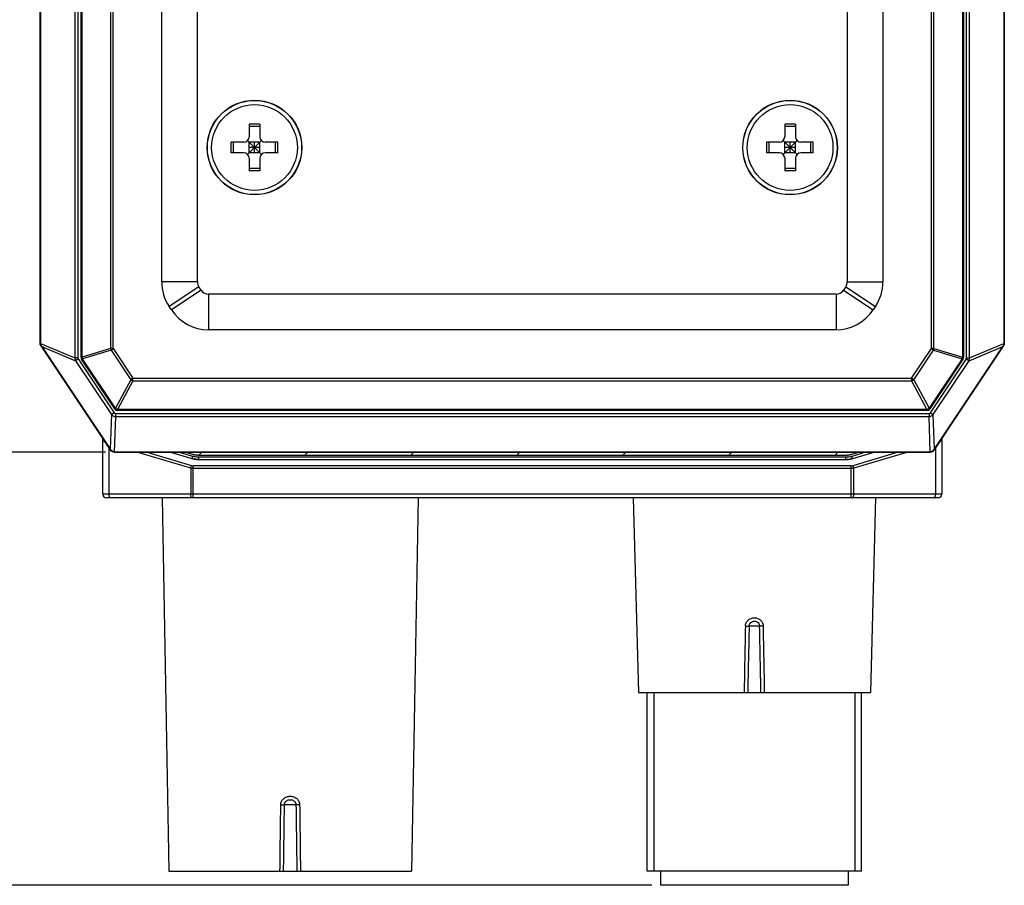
# Model space of a CAD drawing. Header units: millimetres. Extents: x 64 to 503, y 53 to 355.
# Tile 5 of 23: x 107 to 162, y 137 to 185. Entities that reach past the tile are written whole.
import ezdxf
from ezdxf.enums import TextEntityAlignment as Align

# ---------------------------------------------------------------- set-up
doc = ezdxf.new("R2010")
doc.units = ezdxf.units.MM
doc.header["$LTSCALE"] = 32.67
doc.layers.get('0').update_dxf_attribs({"linetype": 'CONTINUOUS'})
doc.layers.add('00_COMPONENTS', color=7, linetype='CONTINUOUS')
doc.layers.add('51__DRAFT_DIMS', color=7, linetype='CONTINUOUS')
doc.styles.get("Standard").update_dxf_attribs({"font": 'simfang.ttf'})
doc.dimstyles.new('DIMSTYLE_1', dxfattribs={"dimtxt": 3, "dimasz": 3, "dimexe": 2.5, "dimexo": 0.5, "dimgap": 0.75, "dimtad": 1, "dimdsep": 46, "dimtxsty": 'STANDARD', "dimblk": '_FILLED', "dimblk1": '_FILLED', "dimblk2": '_FILLED', "dimcen": 0.09, "dimclrt": 3, "dimazin": 2, "dimtp": 0.3, "dimtm": 0.3, "dimtfac": 1, "dimtofl": 0, "dimtmove": 0, "dimatfit": 3, "dimldrblk": '_FILLED', "dimfxl": 1, "dimtolj": 1, "dimarcsym": 0})
doc.dimstyles.new('DIMSTYLE_2', dxfattribs={"dimtxt": 3, "dimasz": 3, "dimexe": 2.5, "dimexo": 0.5, "dimgap": 0.75, "dimtad": 1, "dimdec": 1, "dimdsep": 46, "dimtxsty": 'STANDARD', "dimblk": '_FILLED', "dimblk1": '_FILLED', "dimblk2": '_FILLED', "dimcen": 0.09, "dimclrt": 3, "dimazin": 2, "dimtp": 0.3, "dimtm": 0.3, "dimtfac": 1, "dimtdec": 1, "dimtofl": 0, "dimtmove": 0, "dimatfit": 3, "dimldrblk": '_FILLED', "dimfxl": 1, "dimtolj": 1, "dimarcsym": 0})

# ---------------------------------------------------------------- blocks, each defined once
blk = doc.blocks.new('_FILLED')
at = {"color": 0, "linetype": 'ByBlock'}
blk.add_solid([(0, 0), (-1, 0.167), (-1, -0.167)], dxfattribs=at)
blk = doc.blocks.new('*D2')
at = {"layer": '51__DRAFT_DIMS', "color": 4, "transparency": 16777216}
for p, q in [((111.473, 248.91), (75.669, 248.91)), ((78.169, 248.91), (78.169, 204.91)), ((78.169, 160.91), (78.169, 204.91)), ((111.473, 160.91), (75.669, 160.91))]:
    blk.add_line(p, q, dxfattribs=at)
at = {"layer": '51__DRAFT_DIMS', "color": 4, "transparency": 16777216, "xscale": 3, "yscale": 3, "zscale": 3}
for p, rotation in [((78.169, 248.91), 90), ((78.169, 160.91), 270)]:
    blk.add_blockref('_FILLED', p, dxfattribs=dict(at, rotation=rotation))
at = {"layer": '51__DRAFT_DIMS', "color": 3, "transparency": 16777216}
blk.add_text('88', height=3, rotation=90, dxfattribs=at).set_placement((77.419, 204.91), align=Align.CENTER)
blk = doc.blocks.new('*D5')
at = {"layer": '51__DRAFT_DIMS', "color": 4, "transparency": 16777216}
for p, q in [((111.473, 248.91), (64.934, 248.91)), ((67.434, 248.91), (67.434, 192.776)), ((67.434, 136.643), (67.434, 192.776)), ((142.063, 136.643), (64.934, 136.643))]:
    blk.add_line(p, q, dxfattribs=at)
at = {"layer": '51__DRAFT_DIMS', "color": 4, "transparency": 16777216, "xscale": 3, "yscale": 3, "zscale": 3}
for p, rotation in [((67.434, 248.91), 90), ((67.434, 136.643), 270)]:
    blk.add_blockref('_FILLED', p, dxfattribs=dict(at, rotation=rotation))
at = {"layer": '51__DRAFT_DIMS', "color": 3, "transparency": 16777216}
blk.add_text('112.3', height=3, rotation=90, dxfattribs=at).set_placement((66.684, 192.776), align=Align.CENTER)

msp = doc.modelspace()

# ---------------------------------------------------------------- linework, layer by layer
at = {"layer": '00_COMPONENTS', "color": 4}
for p, q in [((109.754, 243.633), (109.754, 166.186)), ((159.872, 166.186), (159.872, 243.633)), ((109.921, 196.712), (109.921, 166.186)), ((159.704, 166.186), (159.704, 196.712)), ((110.154, 166.219), (110.154, 193.027)), ((159.471, 193.027), (159.471, 166.219)), ((111.754, 191.427), (111.754, 166.703)), ((111.896, 166.703), (111.896, 191.568)), ((157.73, 166.703), (157.73, 191.568)), ((157.871, 166.703), (157.871, 191.427)), ((116.613, 170.446), (114.613, 170.446)), ((153.013, 170.446), (155.013, 170.446)), ((116.697, 170.169), (115.032, 169.06)), ((116.821, 169.982), (115.157, 168.873)), ((152.804, 169.982), (154.469, 168.873)), ((152.929, 170.169), (154.593, 169.06)), ((117.237, 169.76), (117.237, 167.76)), ((152.388, 169.76), (152.388, 167.76)), ((107.816, 167), (107.831, 167)), ((107.831, 166.99), (109.754, 166.186)), ((107.866, 166.836), (107.879, 166.844)), ((107.898, 166.815), (109.784, 166.026)), ((111.754, 166.703), (110.154, 166.219)), ((111.778, 166.625), (110.178, 166.141)), ((111.896, 166.703), (111.754, 166.703)), ((111.778, 166.625), (111.896, 166.703)), ((111.778, 166.625), (112.885, 164.964)), ((111.896, 166.703), (113.003, 165.042)), ((156.623, 165.042), (157.73, 166.703)), ((156.741, 164.964), (157.848, 166.625)), ((157.871, 166.703), (157.73, 166.703)), ((157.73, 166.703), (157.848, 166.625)), ((157.848, 166.625), (159.448, 166.141)), ((157.871, 166.703), (159.471, 166.219)), ((159.841, 166.026), (161.727, 166.815)), ((159.872, 166.186), (161.794, 166.99)), ((161.747, 166.844), (161.759, 166.836)), ((161.794, 167), (161.809, 167)), ((109.921, 166.186), (109.754, 166.186)), ((109.94, 166.129), (109.784, 166.026)), ((109.784, 166.026), (111.795, 163.01)), ((109.94, 166.129), (111.95, 163.113)), ((110.154, 166.219), (110.096, 166.219)), ((110.129, 166.108), (110.178, 166.141)), ((112.029, 163.364), (110.178, 166.141)), ((159.448, 166.141), (157.597, 163.364)), ((157.675, 163.113), (159.686, 166.129)), ((157.83, 163.01), (159.841, 166.026)), ((159.448, 166.141), (159.496, 166.108)), ((159.53, 166.219), (159.471, 166.219)), ((159.686, 166.129), (159.841, 166.026)), ((159.704, 166.186), (159.872, 166.186)), ((112.885, 164.964), (112.029, 163.364)), ((113.003, 165.042), (112.885, 164.964)), ((113.003, 165.042), (156.623, 165.042)), ((113.003, 164.901), (113.003, 165.042)), ((156.741, 164.964), (156.623, 165.042)), ((156.623, 165.042), (156.623, 164.901)), ((156.741, 164.964), (157.597, 163.364)), ((113.003, 164.901), (112.146, 163.301)), ((113.003, 164.901), (156.623, 164.901)), ((156.623, 164.901), (157.479, 163.301)), ((112.029, 163.364), (111.98, 163.332)), ((157.479, 163.301), (112.146, 163.301)), ((112.146, 163.242), (112.146, 163.301)), ((157.479, 163.301), (157.479, 163.242)), ((157.646, 163.332), (157.597, 163.364)), ((111.795, 163.01), (111.726, 161.076)), ((111.95, 163.113), (111.795, 163.01)), ((112.027, 162.903), (111.957, 160.928)), ((112.027, 163.069), (157.598, 163.069)), ((112.027, 163.069), (112.027, 162.903)), ((112.027, 162.903), (157.598, 162.903)), ((157.598, 163.069), (157.598, 162.903)), ((157.669, 160.928), (157.598, 162.903)), ((157.675, 163.113), (157.83, 163.01)), ((157.9, 161.076), (157.83, 163.01)), ((111.669, 158.543), (111.669, 161.125)), ((111.739, 161.053), (111.724, 161.043)), ((157.886, 161.053), (157.902, 161.043)), ((157.956, 161.125), (157.956, 158.543)), ((111.973, 160.928), (111.973, 160.91)), ((116.242, 160.003), (113.221, 160.91)), ((116.3, 160.145), (113.75, 160.91)), ((116.343, 160.54), (116.341, 160.687)), ((116.692, 160.743), (116.859, 160.91)), ((116.692, 160.495), (116.692, 160.637)), ((122.632, 160.743), (122.798, 160.91)), ((128.571, 160.743), (128.738, 160.91)), ((134.511, 160.743), (134.678, 160.91)), ((140.451, 160.743), (140.617, 160.91)), ((146.391, 160.743), (146.557, 160.91)), ((152.33, 160.743), (152.497, 160.91)), ((152.933, 160.495), (152.933, 160.637)), ((153.283, 160.54), (153.285, 160.687)), ((155.876, 160.91), (153.326, 160.145)), ((156.405, 160.91), (153.383, 160.003)), ((157.652, 160.91), (157.652, 160.928)), ((116.242, 160.003), (116.242, 158.543)), ((153.239, 160.132), (116.386, 160.132)), ((116.386, 158.343), (116.386, 160.132)), ((153.239, 159.99), (116.386, 159.99)), ((153.239, 158.343), (153.239, 160.132)), ((153.383, 158.543), (153.383, 160.003)), ((158.313, 158.543), (111.313, 158.543)), ((148.107, 151.151), (147.519, 151.151)), ((142.188, 147.443), (142.188, 137.443)), ((153.438, 147.443), (153.438, 137.443)), ((122.134, 141.149), (121.492, 141.149))]:
    msp.add_line(p, q, dxfattribs=at)
at = {"layer": '00_COMPONENTS', "color": 7}
for p, q in [((107.813, 166.91), (107.813, 242.91)), ((107.816, 242.819), (107.816, 167)), ((107.831, 167), (107.831, 242.819)), ((161.794, 242.819), (161.794, 167)), ((161.809, 167), (161.809, 242.819)), ((161.813, 242.91), (161.813, 166.91)), ((110.096, 166.219), (110.096, 193.027)), ((159.53, 193.027), (159.53, 166.219)), ((114.613, 170.446), (114.613, 188.06)), ((155.013, 188.06), (155.013, 170.446)), ((116.613, 170.446), (116.613, 186.543)), ((153.013, 186.543), (153.013, 170.446)), ((119.513, 179.27), (119.513, 178.57)), ((120.113, 179.27), (119.513, 179.27)), ((120.113, 179.27), (120.113, 178.57)), ((150.113, 179.27), (149.513, 179.27)), ((149.513, 179.27), (149.513, 178.57)), ((150.113, 179.27), (150.113, 178.57)), ((120.113, 179.138), (119.513, 179.138)), ((150.113, 179.138), (149.513, 179.138)), ((119.213, 178.27), (118.513, 178.27)), ((118.513, 177.67), (118.513, 178.27)), ((118.644, 177.67), (118.644, 178.27)), ((120.201, 177.582), (119.425, 178.357)), ((119.425, 177.582), (120.201, 178.357)), ((120.113, 178.27), (119.513, 178.27)), ((119.513, 177.67), (119.513, 178.27)), ((119.813, 177.67), (119.813, 178.27)), ((120.113, 177.67), (120.113, 178.27)), ((121.113, 178.27), (120.413, 178.27)), ((120.981, 177.67), (120.981, 178.27)), ((121.113, 177.67), (121.113, 178.27)), ((149.213, 178.27), (148.513, 178.27)), ((148.513, 177.67), (148.513, 178.27)), ((148.644, 177.67), (148.644, 178.27)), ((150.201, 177.582), (149.425, 178.357)), ((149.425, 177.582), (150.201, 178.357)), ((150.113, 178.27), (149.513, 178.27)), ((149.513, 177.67), (149.513, 178.27)), ((149.813, 177.67), (149.813, 178.27)), ((150.113, 177.67), (150.113, 178.27)), ((151.113, 178.27), (150.413, 178.27)), ((150.981, 177.67), (150.981, 178.27)), ((151.113, 177.67), (151.113, 178.27)), ((119.213, 177.67), (118.513, 177.67)), ((120.113, 177.97), (119.513, 177.97)), ((120.113, 177.67), (119.513, 177.67)), ((121.113, 177.67), (120.413, 177.67)), ((149.213, 177.67), (148.513, 177.67)), ((150.113, 177.97), (149.513, 177.97)), ((150.113, 177.67), (149.513, 177.67)), ((151.113, 177.67), (150.413, 177.67)), ((119.513, 177.37), (119.513, 176.67)), ((120.113, 177.37), (120.113, 176.67)), ((149.513, 177.37), (149.513, 176.67)), ((150.113, 177.37), (150.113, 176.67)), ((120.113, 176.801), (119.513, 176.801)), ((120.113, 176.67), (119.513, 176.67)), ((150.113, 176.801), (149.513, 176.801)), ((150.113, 176.67), (149.513, 176.67)), ((116.821, 169.982), (116.697, 170.169)), ((152.929, 170.169), (152.804, 169.982)), ((152.388, 169.76), (117.237, 169.76)), ((115.157, 168.873), (115.032, 169.06)), ((154.593, 169.06), (154.469, 168.873)), ((152.388, 167.76), (117.237, 167.76)), ((107.829, 166.915), (107.813, 166.91)), ((107.813, 166.91), (111.724, 161.043)), ((107.866, 166.836), (111.727, 161.045)), ((107.898, 166.815), (111.739, 161.054)), ((157.886, 161.054), (161.727, 166.815)), ((157.899, 161.045), (161.759, 166.836)), ((157.902, 161.043), (161.813, 166.91)), ((161.797, 166.915), (161.813, 166.91)), ((111.98, 163.332), (110.129, 166.108)), ((159.496, 166.108), (157.646, 163.332)), ((157.479, 163.242), (112.146, 163.242)), ((111.313, 158.543), (111.313, 161.66)), ((158.313, 161.66), (158.313, 158.543)), ((111.973, 160.928), (157.652, 160.928)), ((111.973, 160.913), (157.652, 160.913)), ((111.973, 160.91), (157.652, 160.91)), ((115.108, 160.91), (116.302, 160.552)), ((115.6, 160.91), (116.341, 160.687)), ((115.954, 160.91), (116.341, 160.793)), ((116.302, 160.552), (116.332, 160.543)), ((116.332, 160.543), (116.333, 160.543)), ((116.333, 160.543), (116.362, 160.535)), ((116.362, 160.535), (116.365, 160.534)), ((116.365, 160.534), (116.394, 160.528)), ((116.394, 160.528), (116.397, 160.527)), ((116.397, 160.527), (116.426, 160.521)), ((116.426, 160.521), (116.43, 160.52)), ((116.43, 160.52), (116.458, 160.515)), ((116.458, 160.515), (116.462, 160.514)), ((116.462, 160.514), (116.491, 160.51)), ((116.491, 160.51), (116.495, 160.509)), ((116.495, 160.509), (116.524, 160.506)), ((116.524, 160.506), (116.528, 160.505)), ((116.528, 160.505), (116.557, 160.502)), ((116.557, 160.502), (116.561, 160.502)), ((116.561, 160.502), (116.591, 160.499)), ((116.591, 160.499), (116.594, 160.499)), ((116.594, 160.499), (116.625, 160.497)), ((116.625, 160.497), (116.627, 160.497)), ((116.627, 160.497), (116.658, 160.496)), ((116.658, 160.496), (116.66, 160.496)), ((116.66, 160.496), (116.692, 160.495)), ((116.692, 160.743), (152.933, 160.743)), ((116.692, 160.637), (152.933, 160.637)), ((152.933, 160.495), (152.966, 160.496)), ((152.966, 160.496), (152.967, 160.496)), ((152.967, 160.496), (152.998, 160.497)), ((152.998, 160.497), (153.001, 160.497)), ((153.001, 160.497), (153.031, 160.499)), ((153.031, 160.499), (153.035, 160.499)), ((153.035, 160.499), (153.064, 160.502)), ((153.064, 160.502), (153.068, 160.502)), ((153.068, 160.502), (153.097, 160.505)), ((153.097, 160.505), (153.102, 160.506)), ((153.102, 160.506), (153.13, 160.509)), ((153.13, 160.509), (153.135, 160.51)), ((153.135, 160.51), (153.163, 160.514)), ((153.163, 160.514), (153.167, 160.515)), ((153.167, 160.515), (153.196, 160.52)), ((153.196, 160.52), (153.2, 160.521)), ((153.2, 160.521), (153.228, 160.527)), ((153.228, 160.527), (153.232, 160.528)), ((153.232, 160.528), (153.261, 160.534)), ((153.261, 160.534), (153.263, 160.535)), ((153.263, 160.535), (153.293, 160.543)), ((153.285, 160.793), (153.672, 160.91)), ((153.285, 160.687), (154.025, 160.91)), ((153.293, 160.543), (153.294, 160.543)), ((153.294, 160.543), (153.324, 160.552)), ((153.324, 160.552), (154.517, 160.91)), ((116.692, 160.495), (152.933, 160.495)), ((158.113, 158.343), (111.513, 158.343)), ((114.648, 158.343), (115.013, 137.443)), ((128.978, 158.343), (128.613, 137.443)), ((141.027, 158.343), (141.313, 147.443)), ((154.598, 158.343), (154.313, 147.443)), ((141.313, 147.443), (154.313, 147.443)), ((141.813, 137.443), (141.813, 147.443)), ((153.813, 137.443), (153.813, 147.443)), ((115.013, 137.443), (128.613, 137.443)), ((153.813, 137.443), (141.813, 137.443)), ((142.563, 137.443), (142.563, 136.643)), ((153.063, 137.443), (153.063, 136.643)), ((153.063, 136.643), (142.563, 136.643))]:
    msp.add_line(p, q, dxfattribs=at)
for centre, radius in [((119.813, 177.969), 2.649), ((119.813, 177.969), 2.64), ((119.813, 177.97), 2.4), ((149.813, 177.969), 2.649), ((149.813, 177.969), 2.64), ((149.813, 177.97), 2.4)]:
    msp.add_circle(centre, radius, dxfattribs=at)
for centre, radius, start, end in [((119.213, 178.57), 0.3, 270, 360), ((120.413, 178.57), 0.3, 180, 270), ((149.213, 178.57), 0.3, 270, 360), ((150.413, 178.57), 0.3, 180, 270), ((119.213, 177.37), 0.3, 0, 90), ((120.413, 177.37), 0.3, 90, 180), ((149.213, 177.37), 0.3, 0, 90), ((150.413, 177.37), 0.3, 90, 180), ((117.113, 170.446), 2.5, 180, 213.683), ((117.113, 170.446), 0.5, 180, 213.683), ((152.513, 170.446), 0.5, 326.317, 360), ((152.513, 170.446), 2.5, 326.317, 360), ((117.237, 170.26), 0.5, 213.683, 270), ((152.388, 170.26), 0.5, 270, 326.317), ((117.237, 170.26), 2.5, 213.683, 270), ((152.388, 170.26), 2.5, 270, 326.317), ((108.113, 167), 0.296, 180, 213.6901), ((108.111, 167), 0.28, 182.12, 213.8582), ((161.514, 167), 0.28, 326.1418, 357.88), ((161.513, 167), 0.296, 326.3099, 360), ((110.296, 166.219), 0.2, 180, 213.683), ((159.33, 166.219), 0.2, 326.317, 360), ((112.146, 163.442), 0.2, 213.683, 270), ((157.479, 163.442), 0.2, 270, 326.317), ((111.973, 161.21), 0.3, 213.6901, 270), ((111.973, 161.21), 0.296, 213.6901, 270), ((157.652, 161.21), 0.296, 270, 326.3099), ((157.652, 161.21), 0.3, 270, 326.3099), ((111.513, 158.543), 0.2, 180, 270), ((158.113, 158.543), 0.2, 270, 360)]:
    msp.add_arc(centre, radius, start, end, dxfattribs=at)
at = {"layer": '00_COMPONENTS', "color": 4}
for centre, radius, start, end in [((112.038, 166.747), 0.288, 188.6489, 205.0341), ((157.587, 166.747), 0.288, 334.9659, 351.3511), ((110.438, 166.262), 0.288, 188.6489, 205.0341), ((159.187, 166.262), 0.288, 334.9659, 351.3511), ((116.386, 160.432), 0.3, 253.3021, 269.9987), ((153.239, 160.432), 0.3, 270.001, 286.6983), ((1335.35, 126.613), 1188.294, 178.816754, 178.995568), ((1495.839, 121.302), 1348.651, 178.731782, 178.88934), ((-1200.382, 121.296), 1348.819, 1.110774, 1.268312), ((-1039.808, 126.614), 1188.378, 1.00429, 1.183091)]:
    msp.add_arc(centre, radius, start, end, dxfattribs=at)
at = {"layer": '00_COMPONENTS', "color": 7}
for centre, major_axis, ratio, start_param, end_param in [((108.105, 167), (0.274, 0), 0.999639, -3.141593, -3.10401), ((107.64, 167.175), (-0.32, 0.459), 0.016465, -2.485079, -2.387865), ((161.986, 167.175), (0.32, 0.459), 0.016465, -3.89532, -3.798106), ((161.52, 167), (0.274, 0), 0.999639, -0.037583, 0), ((111.963, 161.203), (0.224, 0.149), 0.998996, 3.04625, 3.141593), ((157.662, 161.203), (0.224, -0.149), 0.998996, 0, 0.095343), ((111.973, 161.202), (0, 0.275), 0.999657, -3.202072, -3.141593), ((157.652, 161.202), (0, 0.275), 0.999657, -3.141593, -3.081113)]:
    msp.add_ellipse(centre, major_axis=major_axis, ratio=ratio, start_param=start_param, end_param=end_param, dxfattribs=at)
at = {"layer": '00_COMPONENTS', "color": 4}
for points, knots in [([(109.754, 166.186), (109.751, 166.158), (109.754, 166.103), (109.772, 166.05), (109.784, 166.026)], [0, 0, 0, 0, 0.504793, 1, 1, 1, 1]), ([(109.921, 166.186), (109.921, 166.176), (109.925, 166.156), (109.934, 166.138), (109.94, 166.129)], [0, 0, 0, 0, 0.499731, 1, 1, 1, 1]), ([(159.686, 166.129), (159.692, 166.138), (159.701, 166.156), (159.704, 166.176), (159.704, 166.186)], [0, 0, 0, 0, 0.500263, 1, 1, 1, 1]), ([(159.841, 166.026), (159.853, 166.05), (159.871, 166.103), (159.874, 166.158), (159.872, 166.186)], [0, 0, 0, 0, 0.495202, 1, 1, 1, 1]), ([(112.885, 164.964), (112.893, 164.957), (112.929, 164.929), (112.97, 164.91), (113.003, 164.901)], [0, 0, 0, 0, 0.24878, 1, 1, 1, 1]), ([(156.623, 164.901), (156.634, 164.904), (156.676, 164.918), (156.715, 164.942), (156.741, 164.964)], [0, 0, 0, 0, 0.24878, 1, 1, 1, 1]), ([(112.146, 163.301), (112.135, 163.304), (112.093, 163.318), (112.054, 163.342), (112.029, 163.364)], [0, 0, 0, 0, 0.24878, 1, 1, 1, 1]), ([(157.597, 163.364), (157.589, 163.357), (157.553, 163.329), (157.512, 163.31), (157.479, 163.301)], [0, 0, 0, 0, 0.24878, 1, 1, 1, 1]), ([(111.795, 163.01), (111.823, 162.977), (111.895, 162.922), (111.983, 162.903), (112.027, 162.903)], [0, 0, 0, 0, 0.494615, 1, 1, 1, 1]), ([(111.95, 163.113), (111.959, 163.101), (111.976, 163.084), (112.004, 163.071), (112.02, 163.069), (112.027, 163.069)], [0, 0, 0, 0, 0.498615, 0.749321, 1, 1, 1, 1]), ([(157.598, 163.069), (157.606, 163.069), (157.621, 163.071), (157.65, 163.084), (157.667, 163.101), (157.675, 163.113)], [0, 0, 0, 0, 0.250641, 0.501345, 1, 1, 1, 1]), ([(157.598, 162.903), (157.642, 162.903), (157.731, 162.922), (157.803, 162.977), (157.83, 163.01)], [0, 0, 0, 0, 0.505351, 1, 1, 1, 1]), ([(111.447, 161.458), (111.427, 161.471), (111.39, 161.499), (111.346, 161.549), (111.32, 161.603), (111.313, 161.641), (111.313, 161.659)], [0, 0, 0, 0, 0.292148, 0.550315, 0.78245, 1, 1, 1, 1]), ([(158.313, 161.659), (158.312, 161.641), (158.306, 161.603), (158.279, 161.549), (158.236, 161.499), (158.199, 161.471), (158.178, 161.458)], [0, 0, 0, 0, 0.217546, 0.449676, 0.707847, 1, 1, 1, 1]), ([(116.242, 160.003), (116.25, 160.029), (116.266, 160.078), (116.288, 160.124), (116.3, 160.145)], [0, 0, 0, 0, 0.532814, 1, 1, 1, 1]), ([(116.386, 159.99), (116.374, 159.99), (116.326, 159.991), (116.278, 159.997), (116.242, 160.003)], [0, 0, 0, 0, 0.253413, 1, 1, 1, 1]), ([(153.383, 160.003), (153.371, 160.001), (153.324, 159.994), (153.276, 159.99), (153.239, 159.99)], [0, 0, 0, 0, 0.245552, 1, 1, 1, 1]), ([(153.383, 160.003), (153.376, 160.029), (153.36, 160.078), (153.338, 160.124), (153.326, 160.145)], [0, 0, 0, 0, 0.532814, 1, 1, 1, 1]), ([(111.727, 158.343), (111.723, 158.343), (111.716, 158.346), (111.709, 158.352), (111.702, 158.362), (111.693, 158.378), (111.685, 158.403), (111.678, 158.433), (111.673, 158.468), (111.67, 158.505), (111.669, 158.53), (111.669, 158.543)], [0, 0, 0, 0, 0.054433, 0.087765, 0.12671, 0.223079, 0.344108, 0.487113, 0.647777, 0.820729, 1, 1, 1, 1]), ([(116.3, 158.343), (116.296, 158.343), (116.29, 158.346), (116.283, 158.352), (116.275, 158.362), (116.267, 158.378), (116.258, 158.403), (116.252, 158.433), (116.246, 158.468), (116.243, 158.505), (116.242, 158.53), (116.242, 158.543)], [0, 0, 0, 0, 0.054433, 0.087765, 0.12671, 0.223079, 0.344108, 0.487113, 0.647777, 0.820729, 1, 1, 1, 1]), ([(153.326, 158.343), (153.33, 158.343), (153.336, 158.346), (153.343, 158.352), (153.35, 158.362), (153.359, 158.378), (153.367, 158.403), (153.374, 158.433), (153.379, 158.468), (153.382, 158.505), (153.383, 158.53), (153.383, 158.543)], [0, 0, 0, 0, 0.054433, 0.087765, 0.12671, 0.223079, 0.344108, 0.487113, 0.647777, 0.820729, 1, 1, 1, 1]), ([(157.899, 158.343), (157.903, 158.343), (157.909, 158.346), (157.916, 158.352), (157.924, 158.362), (157.932, 158.378), (157.941, 158.403), (157.947, 158.433), (157.953, 158.468), (157.956, 158.505), (157.956, 158.53), (157.956, 158.543)], [0, 0, 0, 0, 0.054433, 0.087765, 0.12671, 0.223079, 0.344108, 0.487113, 0.647777, 0.820729, 1, 1, 1, 1]), ([(147.31, 151.151), (147.31, 151.183), (147.318, 151.247), (147.349, 151.339), (147.397, 151.423), (147.461, 151.496), (147.537, 151.555), (147.652, 151.613), (147.813, 151.642), (147.974, 151.613), (148.088, 151.555), (148.165, 151.496), (148.229, 151.423), (148.277, 151.339), (148.307, 151.247), (148.315, 151.183), (148.316, 151.151)], [0, 0, 0, 0, 0.062609, 0.125174, 0.187703, 0.250219, 0.31275, 0.375313, 0.49999, 0.624666, 0.687227, 0.749758, 0.812276, 0.874811, 0.937385, 1, 1, 1, 1]), ([(147.31, 151.151), (147.333, 151.151), (147.377, 151.15), (147.437, 151.149), (147.48, 151.15), (147.506, 151.15), (147.515, 151.151), (147.519, 151.151)], [0, 0, 0, 0, 0.331698, 0.63186, 0.864002, 0.945342, 1, 1, 1, 1]), ([(147.519, 151.151), (147.52, 151.189), (147.536, 151.265), (147.601, 151.361), (147.699, 151.424), (147.813, 151.446), (147.927, 151.424), (148.024, 151.361), (148.09, 151.265), (148.106, 151.189), (148.107, 151.151)], [0, 0, 0, 0, 0.125054, 0.249967, 0.374909, 0.49999, 0.625072, 0.750011, 0.874932, 1, 1, 1, 1]), ([(148.316, 151.151), (148.293, 151.151), (148.249, 151.15), (148.188, 151.149), (148.146, 151.15), (148.12, 151.15), (148.111, 151.151), (148.107, 151.151)], [0, 0, 0, 0, 0.331698, 0.63186, 0.864002, 0.945342, 1, 1, 1, 1]), ([(121.285, 141.149), (121.285, 141.182), (121.293, 141.248), (121.326, 141.343), (121.377, 141.429), (121.444, 141.503), (121.525, 141.562), (121.616, 141.603), (121.713, 141.627), (121.813, 141.634), (121.912, 141.627), (122.01, 141.603), (122.101, 141.562), (122.181, 141.503), (122.249, 141.429), (122.3, 141.343), (122.332, 141.248), (122.34, 141.182), (122.341, 141.149)], [0, 0, 0, 0, 0.062539, 0.125036, 0.187497, 0.249943, 0.312398, 0.374883, 0.437408, 0.499975, 0.562543, 0.625073, 0.687567, 0.75003, 0.812481, 0.874952, 0.937459, 1, 1, 1, 1]), ([(121.492, 141.149), (121.492, 141.189), (121.51, 141.269), (121.572, 141.352), (121.637, 141.399), (121.693, 141.424), (121.752, 141.436), (121.813, 141.439), (121.873, 141.436), (121.933, 141.424), (121.988, 141.399), (122.054, 141.352), (122.115, 141.269), (122.133, 141.189), (122.134, 141.149)], [0, 0, 0, 0, 0.124693, 0.249275, 0.311927, 0.374606, 0.437269, 0.499975, 0.562681, 0.62535, 0.688038, 0.750699, 0.875296, 1, 1, 1, 1]), ([(121.285, 141.149), (121.307, 141.148), (121.35, 141.148), (121.409, 141.147), (121.456, 141.148), (121.482, 141.148), (121.492, 141.149)], [0, 0, 0, 0, 0.324365, 0.620351, 0.8544, 1, 1, 1, 1]), ([(122.341, 141.149), (122.318, 141.148), (122.275, 141.148), (122.217, 141.147), (122.17, 141.148), (122.144, 141.148), (122.134, 141.149)], [0, 0, 0, 0, 0.324365, 0.620351, 0.8544, 1, 1, 1, 1])]:
    msp.add_open_spline(points, degree=3, knots=knots, dxfattribs=at)
at = {"layer": '00_COMPONENTS', "color": 7}
for points, knots in [([(111.957, 160.928), (111.914, 160.931), (111.828, 160.956), (111.763, 161.018), (111.739, 161.053)], [0, 0, 0, 0, 0.500397, 1, 1, 1, 1]), ([(157.886, 161.053), (157.863, 161.018), (157.797, 160.956), (157.712, 160.931), (157.669, 160.928)], [0, 0, 0, 0, 0.499603, 1, 1, 1, 1]), ([(116.692, 160.495), (116.659, 160.495), (116.527, 160.5), (116.396, 160.523), (116.302, 160.552)], [0, 0, 0, 0, 0.253459, 1, 1, 1, 1]), ([(116.341, 160.793), (116.348, 160.792), (116.362, 160.788), (116.379, 160.783), (116.393, 160.779), (116.407, 160.776), (116.425, 160.772), (116.443, 160.768), (116.457, 160.765), (116.472, 160.763), (116.486, 160.76), (116.501, 160.758), (116.511, 160.756), (116.522, 160.755), (116.537, 160.753), (116.552, 160.751), (116.567, 160.749), (116.581, 160.748), (116.596, 160.747), (116.611, 160.746), (116.62, 160.745), (116.628, 160.745), (116.635, 160.744), (116.649, 160.744), (116.669, 160.744), (116.684, 160.743), (116.692, 160.743)], [0, 0, 0, 0, 0.0625, 0.125, 0.15625, 0.1875, 0.25, 0.3125, 0.34375, 0.375, 0.4375, 0.46875, 0.5, 0.53125, 0.5625, 0.625, 0.65625, 0.6875, 0.75, 0.78125, 0.8125, 0.828125, 0.84375, 0.875, 0.9375, 1, 1, 1, 1]), ([(116.341, 160.687), (116.369, 160.679), (116.484, 160.649), (116.603, 160.637), (116.692, 160.637)], [0, 0, 0, 0, 0.245995, 1, 1, 1, 1]), ([(152.933, 160.743), (152.941, 160.743), (152.956, 160.743), (152.974, 160.744), (152.989, 160.744), (153.004, 160.745), (153.023, 160.746), (153.041, 160.748), (153.056, 160.749), (153.071, 160.751), (153.085, 160.752), (153.1, 160.754), (153.111, 160.755), (153.122, 160.757), (153.137, 160.76), (153.151, 160.762), (153.166, 160.765), (153.18, 160.767), (153.194, 160.771), (153.208, 160.774), (153.217, 160.776), (153.225, 160.777), (153.232, 160.779), (153.245, 160.783), (153.263, 160.788), (153.277, 160.792), (153.285, 160.793)], [0, 0, 0, 0, 0.0625, 0.125, 0.15625, 0.1875, 0.25, 0.3125, 0.34375, 0.375, 0.4375, 0.46875, 0.5, 0.53125, 0.5625, 0.625, 0.65625, 0.6875, 0.75, 0.78125, 0.8125, 0.828125, 0.84375, 0.875, 0.9375, 1, 1, 1, 1]), ([(152.933, 160.637), (152.963, 160.637), (153.082, 160.641), (153.2, 160.662), (153.285, 160.687)], [0, 0, 0, 0, 0.253459, 1, 1, 1, 1]), ([(153.324, 160.552), (153.293, 160.542), (153.165, 160.509), (153.033, 160.495), (152.933, 160.495)], [0, 0, 0, 0, 0.245995, 1, 1, 1, 1])]:
    msp.add_open_spline(points, degree=3, knots=knots, dxfattribs=at)
at = {"layer": '00_COMPONENTS', "color": 4}
for points in [[(121.239, 137.443), (121.254, 138.678), (121.269, 139.913), (121.285, 141.149)], [(121.442, 137.443), (121.458, 138.678), (121.474, 139.913), (121.492, 141.149)], [(122.134, 141.149), (122.151, 139.913), (122.168, 138.678), (122.184, 137.443)], [(122.341, 141.149), (122.357, 139.913), (122.372, 138.678), (122.386, 137.443)]]:
    msp.add_open_spline(points, degree=3, dxfattribs=at)

# ---------------------------------------------------------------- dimensions: what is measured, and where the dimension line sits
at = {"layer": '51__DRAFT_DIMS', "color": 4}
for base, p1, p2, angle, dimstyle, picture, middle in [((67.434, 248.91), (142.563, 136.643), (111.973, 248.91), 90, 'DIMSTYLE_2', '*D5', (67.434, 192.853)), ((78.169, 160.91), (111.973, 248.91), (111.973, 160.91), 270, 'DIMSTYLE_1', '*D2', (78.169, 204.848))]:
    dim = msp.add_linear_dim(base=base, p1=p1, p2=p2, angle=angle, dimstyle=dimstyle, dxfattribs=at)
    dim.commit()
    dim.dimension.update_dxf_attribs({"geometry": picture, "text_midpoint": middle, "dimtype": 160})

doc.saveas('drawing.dxf')
